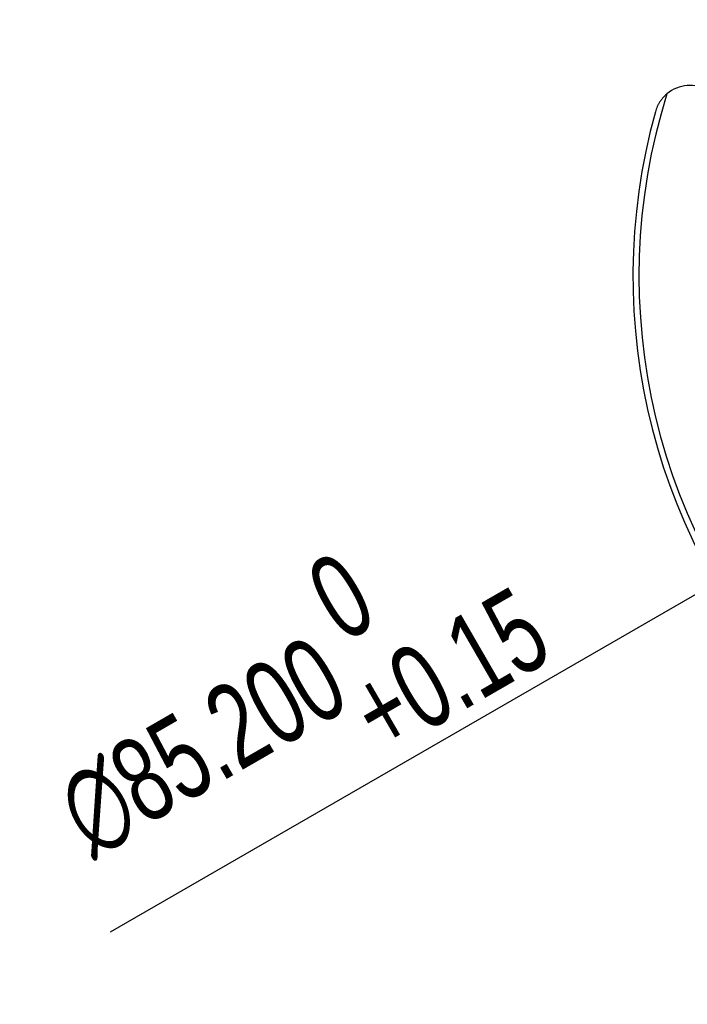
# Model space of a CAD drawing. Header units: millimetres. Extents: x 27 to 218, y 20 to 180.
# Tile 2 of 7: x 43 to 71, y 80 to 121. Entities that reach past the tile are written whole.
import ezdxf

# ---------------------------------------------------------------- set-up
doc = ezdxf.new("R2010")
doc.units = ezdxf.units.MM
doc.header["$PDSIZE"] = -1
doc.layers.add('图框', color=7, linetype='Continuous')
doc.styles.add('SLDTEXTSTYLE1', font='TXT', dxfattribs={"width": 0.7})
doc.dimstyles.new('SLDDIMSTYLE1', dxfattribs={"dimtxt": 3.5, "dimasz": 4.08, "dimexe": 0, "dimexo": 0.0625, "dimgap": 0.875, "dimtad": 2, "dimdec": 3, "dimlfac": 2, "dimrnd": 1e-09, "dimzin": 4, "dimdsep": 46, "dimtxsty": 'SLDTEXTSTYLE1', "dimblk1": 'NONE', "dimsah": 1, "dimcen": 0, "dimadec": 0, "dimazin": 1, "dimtol": 1, "dimtm": -0.15, "dimtfac": 1, "dimtmove": 0, "dimatfit": 3, "dimldrblk": 'NONE', "dimfxl": 1, "dimfrac": 2, "dimtolj": 1, "dimarcsym": 0})

# ---------------------------------------------------------------- blocks, each defined once
blk = doc.blocks.new('_D')
at = {"layer": 'Defpoints', "color": 0}
for p in [(112.88, 120.983), (75.987, 99.683)]:
    blk.add_point(p, dxfattribs=at)
at = {"layer": '图框', "color": 0, "lineweight": -2}
for p, q in [((112.88, 120.983), (75.987, 99.683)), ((112.88, 120.983), (112.88, 120.983)), ((47.248, 83.091), (72.454, 97.643))]:
    blk.add_line(p, q, dxfattribs=at)
at = {"layer": '图框', "color": 0}
blk.add_solid([(72.794, 97.055), (72.114, 98.232), (75.987, 99.683)], dxfattribs=at)
at = {"layer": '图框', "color": 0, "insert": (43.485, 91.359), "char_height": 3.5, "attachment_point": 1, "rotation": 30, "style": 'SLDTEXTSTYLE1'}
blk.add_mtext('\\A1;∅85.200\\S 0^ +0.15;', dxfattribs=at)
blk = doc.blocks.new('_None')

msp = doc.modelspace()

# ---------------------------------------------------------------- linework, layer by layer
at = {"color": 7, "linetype": 'Continuous', "lineweight": 25}
for centre, radius, start, end in [((71.30872243, 116.7562795), 1.5, 60, 129.94298571), ((94.43333423, 110.33348188), 25.25, 162.547574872, 286.044398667), ((94.43333423, 110.33348188), 25.5, 164.477512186, 284.114461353)]:
    msp.add_arc(centre, radius, start, end, dxfattribs=at)
msp.add_open_spline([(70.34568491, 117.90630504), (70.32726393, 117.89044925), (70.29080186, 117.85906468), (70.23850122, 117.80819723), (70.18878147, 117.75521699), (70.14177759, 117.699844), (70.0974705, 117.64217377), (70.04767597, 117.57030997), (69.99468239, 117.48281562), (69.94207674, 117.37805815), (69.89728326, 117.2698082), (69.87470979, 117.19504771), (69.86343419, 117.15770435)], degree=3, knots=[0, 0, 0, 0, 0.0869883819, 0.1721827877, 0.2558183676, 0.3381429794, 0.4194157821, 0.4999053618, 0.6277986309, 0.7529549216, 0.8765993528, 1, 1, 1, 1], dxfattribs=at)

# ---------------------------------------------------------------- dimensions: what is measured, and where the dimension line sits
at = {"layer": '图框'}
dim = msp.add_diameter_dim_2p(p1=(112.87967533, 120.98348188), p2=(75.98699313, 99.68348188), dimstyle='SLDDIMSTYLE1', dxfattribs=at)
dim.commit()
dim.dimension.update_dxf_attribs({"geometry": '_D', "text_midpoint": (58.08408297, 89.34723188), "dimtype": 163})

doc.saveas('drawing.dxf')
